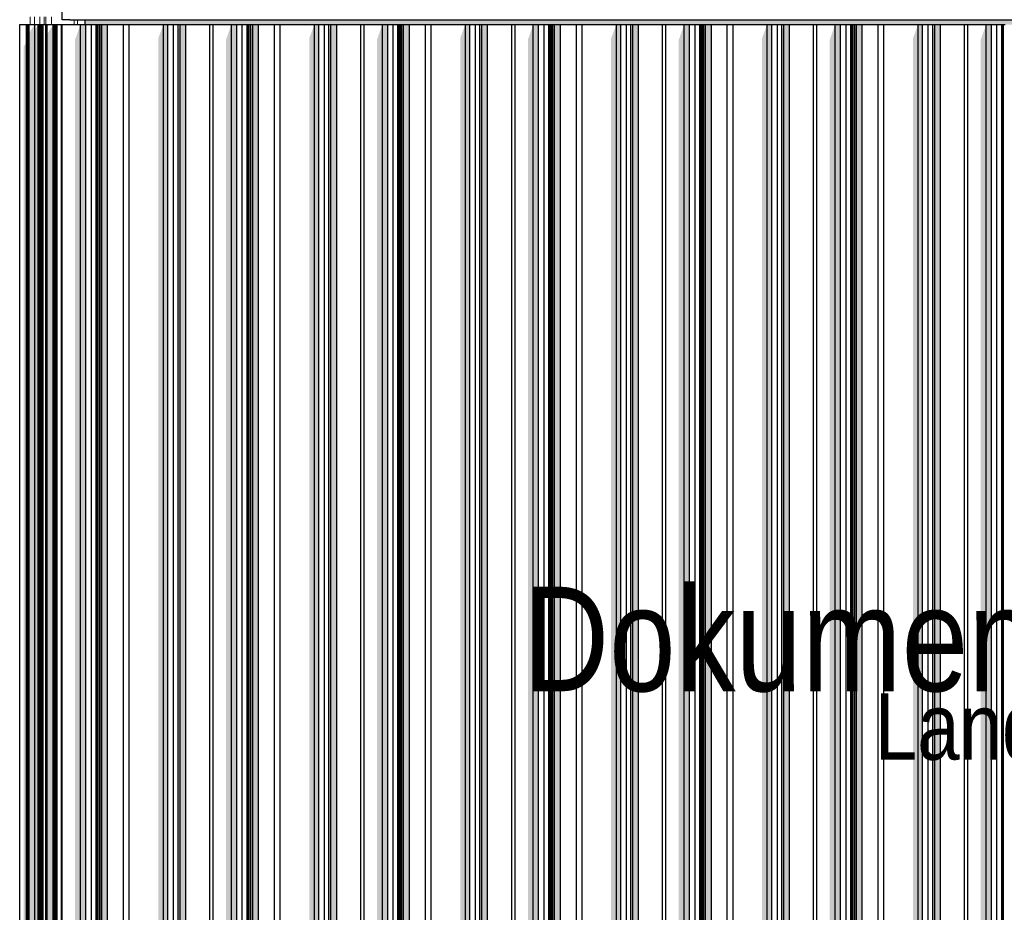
# Model space of a CAD drawing. Header units: metres. Extents: x -58265 to 590738, y -55036 to 35250.
# Tile 65 of 160: x 542524 to 545116, y -49406 to -47056. Entities that reach past the tile are written whole.
import ezdxf

# ---------------------------------------------------------------- set-up
doc = ezdxf.new("R2010")
doc.units = ezdxf.units.M
doc.header["$LTSCALE"] = 0.05
for name, color, linetype in [('Ansicht Süd_3_A_1_Fassaden', 7, 'Continuous'), ('Ansicht Süd_3_A_1_Schraffuren', 7, 'Continuous'), ('Ansicht Süd_3_A_1_Wände_Außen', 7, 'Continuous'), ('Ansicht Süd_3_A_4_Text', 7, 'Continuous')]:
    doc.layers.add(name, color=color, linetype=linetype)
doc.styles.add('ERSTELLTER_STIL_2', font='txt')

msp = doc.modelspace()

# ---------------------------------------------------------------- hatches: boundary and pattern name
at = {"layer": 'Ansicht Süd_3_A_1_Schraffuren', "linetype": 'Continuous', "lineweight": 15}
for points in [[(542563.9, -47082.4), (542563.9, -48648.9), (542572.6, -48648.9), (542572.6, -47068.9)], [(542572.6, -48648.9), (542575.1, -48648.9), (542575.1, -47068.9), (542572.6, -47068.9)], [(542579.8, -47074.2), (542578.4, -47078.9), (542578.4, -48648.9), (542580, -48648.9), (542580, -47069.7), (542579.8, -47070.5)], [(542580, -47069.7), (542580, -48648.9), (542580.6, -48648.9), (542580.6, -47068.9)], [(542580.6, -48648.9), (542580.9, -47068.9)], [(542580.9, -48648.9), (542581.6, -48648.9), (542581.6, -47071.4), (542580.9, -47072.5)], [(542581.6, -48648.9), (542581.9, -47070.2), (542581.6, -47071.4)], [(542581.9, -47070.2), (542581.9, -48648.9), (542582.8, -48648.9), (542582.8, -47068.9)], [(542582.8, -48648.9), (542585.5, -48648.9), (542585.5, -47068.9), (542582.8, -47068.9)], [(542595.9, -47094.1), (542595.9, -48648.9), (542612.2, -48648.9), (542612.2, -47068.9)], [(542612.2, -48648.9), (542614.3, -48648.9), (542614.3, -47068.9), (542612.2, -47068.9)], [(542617.5, -47076.4), (542617.5, -48648.9), (542619.1, -48648.9), (542619.1, -47070.4)], [(542619.1, -47070.4), (542619.1, -48648.9), (542620.1, -48648.9), (542620.1, -47068.9)], [(542620.1, -48648.9), (542622.8, -48648.9), (542622.8, -47068.9), (542620.1, -47068.9)], [(542683.9, -47068.9), (542669.6, -47109), (542669.6, -48648.9), (542683.9, -48648.9)], [(542683.9, -48648.9), (542697.9, -48648.9), (542697.9, -47068.9), (542683.9, -47068.9)], [(542695.9, -47056.1), (542695.9, -47068.9), (542812.4, -47068.9), (542835.9, -47068.9), (542835.9, -47056.1)], [(542728.1, -47068.9), (542725.7, -47074.8), (542725.7, -48648.9), (542728.1, -48648.9)], [(542728.1, -48648.9), (542729.8, -48648.9), (542729.8, -47068.9), (542728.1, -47068.9)], [(542735.5, -47084.9), (542735.5, -48648.9), (542740, -48648.9), (542740, -47068.9)], [(542740, -48648.9), (542755.2, -48648.9), (542755.2, -47068.9), (542740, -47068.9)], [(548085.9, -47056.1), (542835.9, -47056.1), (542835.9, -47068.9), (548085.9, -47068.9)], [(542902.5, -47068.9), (542888.8, -47104.7), (542888.8, -48648.9), (542902.5, -48648.9)], [(542902.5, -48648.9), (542914.1, -48648.9), (542914.1, -47068.9), (542902.5, -47068.9)], [(542940.7, -47087.3), (542940.7, -48648.9), (542946, -48648.9), (542946, -47068.9)], [(542946, -48648.9), (542961, -48648.9), (542961, -47068.9), (542946, -47068.9)], [(543081.3, -47068.9), (543067, -47109), (543067, -48648.9), (543081.3, -48648.9)], [(543081.3, -48648.9), (543095.3, -48648.9), (543095.3, -47068.9), (543081.3, -47068.9)], [(543125.4, -47068.9), (543123, -47074.8), (543123, -48648.9), (543125.4, -48648.9)], [(543125.4, -48648.9), (543127.2, -48648.9), (543127.2, -47068.9), (543125.4, -47068.9)], [(543132.8, -47084.9), (543132.8, -48648.9), (543137.4, -48648.9), (543137.4, -47068.9)], [(543137.4, -48648.9), (543152.6, -48648.9), (543152.6, -47068.9), (543137.4, -47068.9)], [(543299.9, -47068.9), (543286.1, -47104.7), (543286.1, -48648.9), (543299.9, -48648.9)], [(543299.9, -48648.9), (543311.5, -48648.9), (543311.5, -47068.9), (543299.9, -47068.9)], [(543338.1, -47087.3), (543338.1, -48648.9), (543343.3, -48648.9), (543343.3, -47068.9)], [(543343.3, -48648.9), (543358.4, -48648.9), (543358.4, -47068.9), (543343.3, -47068.9)], [(543478.6, -47068.9), (543464.3, -47109), (543464.3, -48648.9), (543478.6, -48648.9)], [(543478.6, -48648.9), (543492.7, -48648.9), (543492.7, -47068.9), (543478.6, -47068.9)], [(543522.8, -47068.9), (543520.4, -47074.8), (543520.4, -48648.9), (543522.8, -48648.9)], [(543522.8, -48648.9), (543524.5, -48648.9), (543524.5, -47068.9), (543522.8, -47068.9)], [(543530.2, -47084.9), (543530.2, -48648.9), (543534.7, -48648.9), (543534.7, -47068.9)], [(543534.7, -48648.9), (543549.9, -48648.9), (543549.9, -47068.9), (543534.7, -47068.9)], [(543683.5, -47104.7), (543683.5, -48648.9), (543697.2, -48648.9), (543697.2, -47068.9)], [(543697.2, -48648.9), (543708.8, -48648.9), (543708.8, -47068.9), (543697.2, -47068.9)], [(543735.4, -47087.3), (543735.4, -48648.9), (543740.7, -48648.9), (543740.7, -47068.9)], [(543740.7, -48648.9), (543755.7, -48648.9), (543755.7, -47068.9), (543740.7, -47068.9)], [(543876, -47068.9), (543861.7, -47109), (543861.7, -48648.9), (543876, -48648.9)], [(543876, -48648.9), (543890, -48648.9), (543890, -47068.9), (543876, -47068.9)], [(543920.1, -47068.9), (543917.8, -47074.8), (543917.8, -48648.9), (543920.1, -48648.9)], [(543920.1, -48648.9), (543921.9, -48648.9), (543921.9, -47068.9), (543920.1, -47068.9)], [(543927.6, -47084.9), (543927.6, -48648.9), (543932.1, -48648.9), (543932.1, -47068.9)], [(543932.1, -48648.9), (543947.3, -48648.9), (543947.3, -47068.9), (543932.1, -47068.9)], [(544094.6, -47068.9), (544080.9, -47104.7), (544080.9, -48648.9), (544094.6, -48648.9)], [(544094.6, -48648.9), (544106.2, -48648.9), (544106.2, -47068.9), (544094.6, -47068.9)], [(544132.8, -47087.3), (544132.8, -48648.9), (544138.1, -48648.9), (544138.1, -47068.9)], [(544138.1, -48648.9), (544153.1, -48648.9), (544153.1, -47068.9), (544138.1, -47068.9)], [(544273.4, -47068.9), (544259.1, -47109), (544259.1, -48648.9), (544273.4, -48648.9)], [(544273.4, -48648.9), (544287.4, -48648.9), (544287.4, -47068.9), (544273.4, -47068.9)], [(544317.5, -47068.9), (544315.1, -47074.8), (544315.1, -48648.9), (544317.5, -48648.9)], [(544317.5, -48648.9), (544319.3, -48648.9), (544319.3, -47068.9), (544317.5, -47068.9)], [(544324.9, -47084.9), (544324.9, -48648.9), (544329.4, -48648.9), (544329.4, -47068.9)], [(544329.4, -48648.9), (544344.7, -48648.9), (544344.7, -47068.9), (544329.4, -47068.9)], [(544491.9, -47068.9), (544478.2, -47104.7), (544478.2, -48648.9), (544491.9, -48648.9)], [(544491.9, -48648.9), (544503.6, -48648.9), (544503.6, -47068.9), (544491.9, -47068.9)], [(544530.2, -47087.3), (544530.2, -48648.9), (544535.4, -48648.9), (544535.4, -47068.9)], [(544535.4, -48648.9), (544550.5, -48648.9), (544550.5, -47068.9), (544535.4, -47068.9)], [(544670.7, -47068.9), (544656.4, -47109), (544656.4, -48648.9), (544670.7, -48648.9)], [(544670.7, -48648.9), (544684.8, -48648.9), (544684.8, -47068.9), (544670.7, -47068.9)], [(544714.9, -47068.9), (544712.5, -47074.8), (544712.5, -48648.9), (544714.9, -48648.9)], [(544714.9, -48648.9), (544716.6, -48648.9), (544716.6, -47068.9), (544714.9, -47068.9)], [(544722.3, -47084.9), (544722.3, -48648.9), (544726.8, -48648.9), (544726.8, -47068.9)], [(544726.8, -48648.9), (544742, -48648.9), (544742, -47068.9), (544726.8, -47068.9)], [(544889.3, -47068.9), (544875.6, -47104.7), (544875.6, -48648.9), (544889.3, -48648.9)], [(544889.3, -48648.9), (544900.9, -48648.9), (544900.9, -47068.9), (544889.3, -47068.9)], [(544927.5, -47087.3), (544927.5, -48648.9), (544932.8, -48648.9), (544932.8, -47068.9)], [(544932.8, -48648.9), (544947.8, -48648.9), (544947.8, -47068.9), (544932.8, -47068.9)], [(545068.1, -47068.9), (545053.8, -47109), (545053.8, -48648.9), (545068.1, -48648.9)], [(545068.1, -48648.9), (545082.1, -48648.9), (545082.1, -47068.9), (545068.1, -47068.9)], [(545112.2, -47068.9), (545109.9, -47074.8), (545109.9, -48648.9), (545112.2, -48648.9)], [(545112.2, -48648.9), (545114, -48648.9), (545114, -47068.9), (545112.2, -47068.9)], [(542548.9, -48648.9), (542563.9, -48648.9), (542563.9, -47073), (542561, -47073), (542549.3, -47089.5), (542549.3, -47103), (542548.9, -47103.7)], [(542595.2, -47095.9), (542595.2, -48648.9), (542595.9, -48648.9), (542595.9, -47094.1)], [(542735.5, -47084.9), (542733.8, -47099.2), (542733.8, -48648.9), (542735.5, -48648.9)], [(542940.7, -47087.3), (542939.1, -47099.8), (542939.1, -48648.9), (542940.7, -48648.9)], [(543132.8, -47084.9), (543131.2, -47099.2), (543131.2, -48648.9), (543132.8, -48648.9)], [(543338.1, -47087.3), (543336.5, -47099.8), (543336.5, -48648.9), (543338.1, -48648.9)], [(543530.2, -47084.9), (543528.5, -47099.2), (543528.5, -48648.9), (543530.2, -48648.9)], [(543735.4, -47087.3), (543733.9, -47099.8), (543733.9, -48648.9), (543735.4, -48648.9)], [(543927.6, -47084.9), (543925.9, -47099.2), (543925.9, -48648.9), (543927.6, -48648.9)], [(544132.8, -47087.3), (544131.2, -47099.8), (544131.2, -48648.9), (544132.8, -48648.9)], [(544323.3, -47099.2), (544323.3, -48648.9), (544324.9, -48648.9), (544324.9, -47084.9)], [(544528.6, -47099.8), (544528.6, -48648.9), (544530.2, -48648.9), (544530.2, -47087.3)], [(544722.3, -47084.9), (544720.6, -47099.2), (544720.6, -48648.9), (544722.3, -48648.9)], [(544926, -47099.8), (544926, -48648.9), (544927.5, -48648.9), (544927.5, -47087.3)], [(542534.5, -47126.4), (542534.5, -48648.9), (542541.9, -48648.9), (542541.9, -47115)], [(542541.9, -48648.9), (542544.9, -48648.9), (542544.9, -47110.2), (542541.9, -47115)], [(542544.9, -48648.9), (542548.9, -48648.9), (542548.9, -47103.9), (542544.9, -47110.2)], [(542534.5, -48648.9), (542534.5, -50248.9), (542541.9, -50248.9), (542541.9, -48648.9)], [(542541.9, -50248.9), (542544.9, -50248.9), (542544.9, -48648.9), (542541.9, -48648.9)], [(542544.9, -48648.9), (542544.9, -50248.9), (542548.9, -50248.9), (542548.9, -48648.9)], [(542563.9, -48648.9), (542548.9, -48648.9), (542548.9, -50248.9), (542563.9, -50248.9)], [(542563.9, -50248.9), (542572.6, -50248.9), (542572.6, -48648.9), (542563.9, -48648.9)], [(542572.6, -50248.9), (542575.1, -50248.9), (542575.1, -48648.9), (542572.6, -48648.9)], [(542578.4, -48648.9), (542578.4, -50248.9), (542580, -50248.9), (542580, -48648.9)], [(542580, -50248.9), (542580.6, -50248.9), (542580.6, -48648.9), (542580, -48648.9)], [(542580.6, -50248.9), (542580.9, -48648.9)], [(542580.9, -50248.9), (542581.6, -50248.9), (542581.6, -48648.9), (542580.9, -48648.9)], [(542581.6, -50248.9), (542581.9, -48648.9)], [(542581.9, -50248.9), (542582.8, -50248.9), (542582.8, -48648.9), (542581.9, -48648.9)], [(542582.8, -50248.9), (542585.5, -50248.9), (542585.5, -48648.9), (542582.8, -48648.9)], [(542595.2, -48648.9), (542595.2, -50248.9), (542595.9, -50248.9), (542595.9, -48648.9)], [(542595.9, -50248.9), (542612.2, -50248.9), (542612.2, -48648.9), (542595.9, -48648.9)], [(542612.2, -50248.9), (542614.3, -50248.9), (542614.3, -48648.9), (542612.2, -48648.9)], [(542617.5, -48648.9), (542617.5, -50248.9), (542619.1, -50248.9), (542619.1, -48648.9)], [(542619.1, -50248.9), (542620.1, -50248.9), (542620.1, -48648.9), (542619.1, -48648.9)], [(542620.1, -50248.9), (542622.8, -50248.9), (542622.8, -48648.9), (542620.1, -48648.9)], [(542669.6, -48648.9), (542669.6, -50248.9), (542683.9, -50248.9), (542683.9, -48648.9)], [(542683.9, -50248.9), (542697.9, -50248.9), (542697.9, -48648.9), (542683.9, -48648.9)], [(542725.7, -48648.9), (542725.7, -50248.9), (542728.1, -50248.9), (542728.1, -48648.9)], [(542728.1, -50248.9), (542729.8, -50248.9), (542729.8, -48648.9), (542728.1, -48648.9)], [(542733.8, -48648.9), (542733.8, -50248.9), (542735.5, -50248.9), (542735.5, -48648.9)], [(542735.5, -50248.9), (542740, -50248.9), (542740, -48648.9), (542735.5, -48648.9)], [(542740, -50248.9), (542755.2, -50248.9), (542755.2, -48648.9), (542740, -48648.9)], [(542888.8, -48648.9), (542888.8, -50248.9), (542902.5, -50248.9), (542902.5, -48648.9)], [(542902.5, -50248.9), (542914.1, -50248.9), (542914.1, -48648.9), (542902.5, -48648.9)], [(542939.1, -48648.9), (542939.1, -50248.9), (542940.7, -50248.9), (542940.7, -48648.9)], [(542940.7, -50248.9), (542946, -50248.9), (542946, -48648.9), (542940.7, -48648.9)], [(542946, -50248.9), (542961, -50248.9), (542961, -48648.9), (542946, -48648.9)], [(543067, -48648.9), (543067, -50248.9), (543081.3, -50248.9), (543081.3, -48648.9)], [(543081.3, -50248.9), (543095.3, -50248.9), (543095.3, -48648.9), (543081.3, -48648.9)], [(543123, -48648.9), (543123, -50248.9), (543125.4, -50248.9), (543125.4, -48648.9)], [(543125.4, -50248.9), (543127.2, -50248.9), (543127.2, -48648.9), (543125.4, -48648.9)], [(543131.2, -48648.9), (543131.2, -50248.9), (543132.8, -50248.9), (543132.8, -48648.9)], [(543132.8, -50248.9), (543137.4, -50248.9), (543137.4, -48648.9), (543132.8, -48648.9)], [(543137.4, -50248.9), (543152.6, -50248.9), (543152.6, -48648.9), (543137.4, -48648.9)], [(543286.1, -48648.9), (543286.1, -50248.9), (543299.9, -50248.9), (543299.9, -48648.9)], [(543299.9, -50248.9), (543311.5, -50248.9), (543311.5, -48648.9), (543299.9, -48648.9)], [(543336.5, -48648.9), (543336.5, -50248.9), (543338.1, -50248.9), (543338.1, -48648.9)], [(543338.1, -50248.9), (543343.3, -50248.9), (543343.3, -48648.9), (543338.1, -48648.9)], [(543343.3, -50248.9), (543358.4, -50248.9), (543358.4, -48648.9), (543343.3, -48648.9)], [(543464.3, -48648.9), (543464.3, -50248.9), (543478.6, -50248.9), (543478.6, -48648.9)], [(543478.6, -50248.9), (543492.7, -50248.9), (543492.7, -48648.9), (543478.6, -48648.9)], [(543520.4, -48648.9), (543520.4, -50248.9), (543522.8, -50248.9), (543522.8, -48648.9)], [(543522.8, -50248.9), (543524.5, -50248.9), (543524.5, -48648.9), (543522.8, -48648.9)], [(543528.5, -48648.9), (543528.5, -50248.9), (543530.2, -50248.9), (543530.2, -48648.9)], [(543530.2, -50248.9), (543534.7, -50248.9), (543534.7, -48648.9), (543530.2, -48648.9)], [(543534.7, -50248.9), (543549.9, -50248.9), (543549.9, -48648.9), (543534.7, -48648.9)], [(543683.5, -48648.9), (543683.5, -50248.9), (543697.2, -50248.9), (543697.2, -48648.9)], [(543697.2, -50248.9), (543708.8, -50248.9), (543708.8, -48648.9), (543697.2, -48648.9)], [(543733.9, -48648.9), (543733.9, -50248.9), (543735.4, -50248.9), (543735.4, -48648.9)], [(543735.4, -50248.9), (543740.7, -50248.9), (543740.7, -48648.9), (543735.4, -48648.9)], [(543740.7, -50248.9), (543755.7, -50248.9), (543755.7, -48648.9), (543740.7, -48648.9)], [(543861.7, -48648.9), (543861.7, -50248.9), (543876, -50248.9), (543876, -48648.9)], [(543876, -50248.9), (543890, -50248.9), (543890, -48648.9), (543876, -48648.9)], [(543917.8, -48648.9), (543917.8, -50248.9), (543920.1, -50248.9), (543920.1, -48648.9)], [(543920.1, -50248.9), (543921.9, -50248.9), (543921.9, -48648.9), (543920.1, -48648.9)], [(543925.9, -48648.9), (543925.9, -50248.9), (543927.6, -50248.9), (543927.6, -48648.9)], [(543927.6, -50248.9), (543932.1, -50248.9), (543932.1, -48648.9), (543927.6, -48648.9)], [(543932.1, -50248.9), (543947.3, -50248.9), (543947.3, -48648.9), (543932.1, -48648.9)], [(544080.9, -48648.9), (544080.9, -50248.9), (544094.6, -50248.9), (544094.6, -48648.9)], [(544094.6, -50248.9), (544106.2, -50248.9), (544106.2, -48648.9), (544094.6, -48648.9)], [(544131.2, -48648.9), (544131.2, -50248.9), (544132.8, -50248.9), (544132.8, -48648.9)], [(544132.8, -50248.9), (544138.1, -50248.9), (544138.1, -48648.9), (544132.8, -48648.9)], [(544138.1, -50248.9), (544153.1, -50248.9), (544153.1, -48648.9), (544138.1, -48648.9)], [(544259.1, -48648.9), (544259.1, -50248.9), (544273.4, -50248.9), (544273.4, -48648.9)], [(544273.4, -50248.9), (544287.4, -50248.9), (544287.4, -48648.9), (544273.4, -48648.9)], [(544315.1, -48648.9), (544315.1, -50248.9), (544317.5, -50248.9), (544317.5, -48648.9)], [(544317.5, -50248.9), (544319.3, -50248.9), (544319.3, -48648.9), (544317.5, -48648.9)], [(544323.3, -48648.9), (544323.3, -50248.9), (544324.9, -50248.9), (544324.9, -48648.9)], [(544324.9, -50248.9), (544329.4, -50248.9), (544329.4, -48648.9), (544324.9, -48648.9)], [(544329.4, -50248.9), (544344.7, -50248.9), (544344.7, -48648.9), (544329.4, -48648.9)], [(544478.2, -48648.9), (544478.2, -50248.9), (544491.9, -50248.9), (544491.9, -48648.9)], [(544491.9, -50248.9), (544503.6, -50248.9), (544503.6, -48648.9), (544491.9, -48648.9)], [(544528.6, -48648.9), (544528.6, -50248.9), (544530.2, -50248.9), (544530.2, -48648.9)], [(544530.2, -50248.9), (544535.4, -50248.9), (544535.4, -48648.9), (544530.2, -48648.9)], [(544535.4, -50248.9), (544550.5, -50248.9), (544550.5, -48648.9), (544535.4, -48648.9)], [(544656.4, -48648.9), (544656.4, -50248.9), (544670.7, -50248.9), (544670.7, -48648.9)], [(544670.7, -50248.9), (544684.8, -50248.9), (544684.8, -48648.9), (544670.7, -48648.9)], [(544712.5, -48648.9), (544712.5, -50248.9), (544714.9, -50248.9), (544714.9, -48648.9)], [(544714.9, -50248.9), (544716.6, -50248.9), (544716.6, -48648.9), (544714.9, -48648.9)], [(544720.6, -48648.9), (544720.6, -50248.9), (544722.3, -50248.9), (544722.3, -48648.9)], [(544722.3, -50248.9), (544726.8, -50248.9), (544726.8, -48648.9), (544722.3, -48648.9)], [(544726.8, -50248.9), (544742, -50248.9), (544742, -48648.9), (544726.8, -48648.9)], [(544875.6, -48648.9), (544875.6, -50248.9), (544889.3, -50248.9), (544889.3, -48648.9)], [(544889.3, -50248.9), (544900.9, -50248.9), (544900.9, -48648.9), (544889.3, -48648.9)], [(544926, -48648.9), (544926, -50248.9), (544927.5, -50248.9), (544927.5, -48648.9)], [(544927.5, -50248.9), (544932.8, -50248.9), (544932.8, -48648.9), (544927.5, -48648.9)], [(544932.8, -50248.9), (544947.8, -50248.9), (544947.8, -48648.9), (544932.8, -48648.9)], [(545053.8, -48648.9), (545053.8, -50248.9), (545068.1, -50248.9), (545068.1, -48648.9)], [(545068.1, -50248.9), (545082.1, -50248.9), (545082.1, -48648.9), (545068.1, -48648.9)], [(545109.9, -48648.9), (545109.9, -50248.9), (545112.2, -50248.9), (545112.2, -48648.9)], [(545112.2, -50248.9), (545114, -50248.9), (545114, -48648.9), (545112.2, -48648.9)]]:
    msp.add_hatch(color=7, dxfattribs=at).paths.add_polyline_path(points)

# ---------------------------------------------------------------- linework, layer by layer
at = {"layer": 'Ansicht Süd_3_A_1_Fassaden', "color": 7, "linetype": 'Continuous', "lineweight": 25}
for p, q in [((542523.9, -47068.9), (542541.9, -47068.9)), ((542523.9, -48648.9), (542523.9, -47068.9)), ((542541.9, -47068.9), (542544.9, -47068.9)), ((542541.9, -48648.9), (542541.9, -47068.9)), ((542544.9, -47068.9), (542548.9, -47068.9)), ((542544.9, -48648.9), (542544.9, -47068.9)), ((542548.9, -47068.9), (542563.9, -47068.9)), ((542548.9, -48648.9), (542548.9, -47068.9)), ((542563.9, -47068.9), (542572.6, -47068.9)), ((542563.9, -48648.9), (542563.9, -47068.9)), ((542572.6, -47068.9), (542575.1, -47068.9)), ((542572.6, -48648.9), (542572.6, -47068.9)), ((542575.1, -47068.9), (542577.8, -47068.9)), ((542575.1, -48648.9), (542575.1, -47068.9)), ((542577.8, -47068.9), (542580, -47068.9)), ((542577.8, -48648.9), (542577.8, -47068.9)), ((542580, -47068.9), (542580.6, -47068.9)), ((542580, -48648.9), (542580, -47068.9)), ((542580.6, -47068.9), (542580.9, -47068.9)), ((542580.6, -48648.9), (542580.6, -47068.9)), ((542580.9, -47068.9), (542581.6, -47068.9)), ((542580.9, -48648.9), (542580.9, -47068.9)), ((542581.6, -47068.9), (542581.9, -47068.9)), ((542581.6, -48648.9), (542581.6, -47068.9)), ((542581.9, -47068.9), (542582.8, -47068.9)), ((542581.9, -48648.9), (542581.9, -47068.9)), ((542582.8, -47068.9), (542585.5, -47068.9)), ((542582.8, -48648.9), (542582.8, -47068.9)), ((542585.5, -47068.9), (542593.1, -47068.9)), ((542585.5, -48648.9), (542585.5, -47068.9)), ((542593.1, -47068.9), (542595.9, -47068.9)), ((542593.1, -48648.9), (542593.1, -47068.9)), ((542595.9, -47068.9), (542612.2, -47068.9)), ((542595.9, -48648.9), (542595.9, -47068.9)), ((542612.2, -47068.9), (542614.3, -47068.9)), ((542612.2, -48648.9), (542612.2, -47068.9)), ((542614.3, -47068.9), (542617, -47068.9)), ((542614.3, -48648.9), (542614.3, -47068.9)), ((542617, -47068.9), (542619.1, -47068.9)), ((542617, -48648.9), (542617, -47068.9)), ((542619.1, -47068.9), (542620.1, -47068.9)), ((542619.1, -48648.9), (542619.1, -47068.9)), ((542620.1, -47068.9), (542622.8, -47068.9)), ((542620.1, -48648.9), (542620.1, -47068.9)), ((542622.8, -47068.9), (542634.3, -47068.9)), ((542622.8, -48648.9), (542622.8, -47068.9)), ((542634.3, -47068.9), (542635.9, -47068.9)), ((542634.3, -48648.9), (542634.3, -47068.9)), ((542635.9, -47068.9), (542683.9, -47068.9)), ((542635.9, -48648.9), (542635.9, -47068.9)), ((542683.9, -47068.9), (542697.9, -47068.9)), ((542683.9, -48648.9), (542683.9, -47068.9)), ((542697.9, -47068.9), (542712.5, -47068.9)), ((542697.9, -48648.9), (542697.9, -47068.9)), ((542712.5, -47068.9), (542725, -47068.9)), ((542712.5, -48648.9), (542712.5, -47068.9)), ((542725, -47068.9), (542728.1, -47068.9)), ((542725, -48648.9), (542725, -47068.9)), ((542728.1, -47068.9), (542729.8, -47068.9)), ((542728.1, -48648.9), (542728.1, -47068.9)), ((542729.8, -47068.9), (542733.7, -47068.9)), ((542729.8, -48648.9), (542729.8, -47068.9)), ((542733.7, -47068.9), (542735.5, -47068.9)), ((542733.7, -48648.9), (542733.7, -47068.9)), ((542735.5, -47068.9), (542740, -47068.9)), ((542735.5, -48648.9), (542735.5, -47068.9)), ((542740, -47068.9), (542755.2, -47068.9)), ((542740, -48648.9), (542740, -47068.9)), ((542755.2, -47068.9), (542797.2, -47068.9)), ((542755.2, -48648.9), (542755.2, -47068.9)), ((542797.2, -47068.9), (542812.4, -47068.9)), ((542797.2, -48648.9), (542797.2, -47068.9)), ((542812.4, -47068.9), (542902.5, -47068.9)), ((542812.4, -48648.9), (542812.4, -47068.9)), ((542902.5, -47068.9), (542914.1, -47068.9)), ((542902.5, -48648.9), (542902.5, -47068.9)), ((542914.1, -47068.9), (542929.1, -47068.9)), ((542914.1, -48648.9), (542914.1, -47068.9)), ((542929.1, -47068.9), (542940.7, -47068.9)), ((542929.1, -48648.9), (542929.1, -47068.9)), ((542940.7, -47068.9), (542946, -47068.9)), ((542940.7, -48648.9), (542940.7, -47068.9)), ((542946, -47068.9), (542961, -47068.9)), ((542946, -48648.9), (542946, -47068.9)), ((542961, -47068.9), (543024.4, -47068.9)), ((542961, -48648.9), (542961, -47068.9)), ((543024.4, -47068.9), (543033.2, -47068.9)), ((543024.4, -48648.9), (543024.4, -47068.9)), ((543033.2, -47068.9), (543081.3, -47068.9)), ((543033.2, -48648.9), (543033.2, -47068.9)), ((543081.3, -47068.9), (543095.3, -47068.9)), ((543081.3, -48648.9), (543081.3, -47068.9)), ((543095.3, -47068.9), (543109.8, -47068.9)), ((543095.3, -48648.9), (543095.3, -47068.9)), ((543109.8, -47068.9), (543122.4, -47068.9)), ((543109.8, -48648.9), (543109.8, -47068.9)), ((543122.4, -47068.9), (543125.4, -47068.9)), ((543122.4, -48648.9), (543122.4, -47068.9)), ((543125.4, -47068.9), (543127.2, -47068.9)), ((543125.4, -48648.9), (543125.4, -47068.9)), ((543127.2, -47068.9), (543131.1, -47068.9)), ((543127.2, -48648.9), (543127.2, -47068.9)), ((543131.1, -47068.9), (543132.8, -47068.9)), ((543131.1, -48648.9), (543131.1, -47068.9)), ((543132.8, -47068.9), (543137.4, -47068.9)), ((543132.8, -48648.9), (543132.8, -47068.9)), ((543137.4, -47068.9), (543152.6, -47068.9)), ((543137.4, -48648.9), (543137.4, -47068.9)), ((543152.6, -47068.9), (543194.5, -47068.9)), ((543152.6, -48648.9), (543152.6, -47068.9)), ((543194.5, -47068.9), (543209.8, -47068.9)), ((543194.5, -48648.9), (543194.5, -47068.9)), ((543209.8, -47068.9), (543299.9, -47068.9)), ((543209.8, -48648.9), (543209.8, -47068.9)), ((543299.9, -47068.9), (543311.5, -47068.9)), ((543299.9, -48648.9), (543299.9, -47068.9)), ((543311.5, -47068.9), (543326.5, -47068.9)), ((543311.5, -48648.9), (543311.5, -47068.9)), ((543326.5, -47068.9), (543338.1, -47068.9)), ((543326.5, -48648.9), (543326.5, -47068.9)), ((543338.1, -47068.9), (543343.3, -47068.9)), ((543338.1, -48648.9), (543338.1, -47068.9)), ((543343.3, -47068.9), (543358.4, -47068.9)), ((543343.3, -48648.9), (543343.3, -47068.9)), ((543358.4, -47068.9), (543421.8, -47068.9)), ((543358.4, -48648.9), (543358.4, -47068.9)), ((543421.8, -47068.9), (543430.6, -47068.9)), ((543421.8, -48648.9), (543421.8, -47068.9)), ((543430.6, -47068.9), (543478.6, -47068.9)), ((543430.6, -48648.9), (543430.6, -47068.9)), ((543478.6, -47068.9), (543492.7, -47068.9)), ((543478.6, -48648.9), (543478.6, -47068.9)), ((543492.7, -47068.9), (543507.2, -47068.9)), ((543492.7, -48648.9), (543492.7, -47068.9)), ((543507.2, -47068.9), (543519.7, -47068.9)), ((543507.2, -48648.9), (543507.2, -47068.9)), ((543519.7, -47068.9), (543522.8, -47068.9)), ((543519.7, -48648.9), (543519.7, -47068.9)), ((543522.8, -47068.9), (543524.5, -47068.9)), ((543522.8, -48648.9), (543522.8, -47068.9)), ((543524.5, -47068.9), (543528.5, -47068.9)), ((543524.5, -48648.9), (543524.5, -47068.9)), ((543528.5, -47068.9), (543530.2, -47068.9)), ((543528.5, -48648.9), (543528.5, -47068.9)), ((543530.2, -47068.9), (543534.7, -47068.9)), ((543530.2, -48648.9), (543530.2, -47068.9)), ((543534.7, -47068.9), (543549.9, -47068.9)), ((543534.7, -48648.9), (543534.7, -47068.9)), ((543549.9, -47068.9), (543591.9, -47068.9)), ((543549.9, -48648.9), (543549.9, -47068.9)), ((543591.9, -47068.9), (543607.1, -47068.9)), ((543591.9, -48648.9), (543591.9, -47068.9)), ((543607.1, -47068.9), (543697.2, -47068.9)), ((543607.1, -48648.9), (543607.1, -47068.9)), ((543697.2, -47068.9), (543708.8, -47068.9)), ((543697.2, -48648.9), (543697.2, -47068.9)), ((543708.8, -47068.9), (543723.8, -47068.9)), ((543708.8, -48648.9), (543708.8, -47068.9)), ((543723.8, -47068.9), (543735.4, -47068.9)), ((543723.8, -48648.9), (543723.8, -47068.9)), ((543735.4, -47068.9), (543740.7, -47068.9)), ((543735.4, -48648.9), (543735.4, -47068.9)), ((543740.7, -47068.9), (543755.7, -47068.9)), ((543740.7, -48648.9), (543740.7, -47068.9)), ((543755.7, -47068.9), (543819.1, -47068.9)), ((543755.7, -48648.9), (543755.7, -47068.9)), ((543819.1, -47068.9), (543828, -47068.9)), ((543819.1, -48648.9), (543819.1, -47068.9)), ((543828, -47068.9), (543876, -47068.9)), ((543828, -48648.9), (543828, -47068.9)), ((543876, -47068.9), (543890, -47068.9)), ((543876, -48648.9), (543876, -47068.9)), ((543890, -47068.9), (543904.6, -47068.9)), ((543890, -48648.9), (543890, -47068.9)), ((543904.6, -47068.9), (543917.1, -47068.9)), ((543904.6, -48648.9), (543904.6, -47068.9)), ((543917.1, -47068.9), (543920.1, -47068.9)), ((543917.1, -48648.9), (543917.1, -47068.9)), ((543920.1, -47068.9), (543921.9, -47068.9)), ((543920.1, -48648.9), (543920.1, -47068.9)), ((543921.9, -47068.9), (543925.8, -47068.9)), ((543921.9, -48648.9), (543921.9, -47068.9)), ((543925.8, -47068.9), (543927.6, -47068.9)), ((543925.8, -48648.9), (543925.8, -47068.9)), ((543927.6, -47068.9), (543932.1, -47068.9)), ((543927.6, -48648.9), (543927.6, -47068.9)), ((543932.1, -47068.9), (543947.3, -47068.9)), ((543932.1, -48648.9), (543932.1, -47068.9)), ((543947.3, -47068.9), (543989.3, -47068.9)), ((543947.3, -48648.9), (543947.3, -47068.9)), ((543989.3, -47068.9), (544004.5, -47068.9)), ((543989.3, -48648.9), (543989.3, -47068.9)), ((544004.5, -47068.9), (544094.6, -47068.9)), ((544004.5, -48648.9), (544004.5, -47068.9)), ((544094.6, -47068.9), (544106.2, -47068.9)), ((544094.6, -48648.9), (544094.6, -47068.9)), ((544106.2, -47068.9), (544121.2, -47068.9)), ((544106.2, -48648.9), (544106.2, -47068.9)), ((544121.2, -47068.9), (544132.8, -47068.9)), ((544121.2, -48648.9), (544121.2, -47068.9)), ((544132.8, -47068.9), (544138.1, -47068.9)), ((544132.8, -48648.9), (544132.8, -47068.9)), ((544138.1, -47068.9), (544153.1, -47068.9)), ((544138.1, -48648.9), (544138.1, -47068.9)), ((544153.1, -47068.9), (544216.5, -47068.9)), ((544153.1, -48648.9), (544153.1, -47068.9)), ((544216.5, -47068.9), (544225.3, -47068.9)), ((544216.5, -48648.9), (544216.5, -47068.9)), ((544225.3, -47068.9), (544273.4, -47068.9)), ((544225.3, -48648.9), (544225.3, -47068.9)), ((544273.4, -47068.9), (544287.4, -47068.9)), ((544273.4, -48648.9), (544273.4, -47068.9)), ((544287.4, -47068.9), (544301.9, -47068.9)), ((544287.4, -48648.9), (544287.4, -47068.9)), ((544301.9, -47068.9), (544314.5, -47068.9)), ((544301.9, -48648.9), (544301.9, -47068.9)), ((544314.5, -47068.9), (544317.5, -47068.9)), ((544314.5, -48648.9), (544314.5, -47068.9)), ((544317.5, -47068.9), (544319.3, -47068.9)), ((544317.5, -48648.9), (544317.5, -47068.9)), ((544319.3, -47068.9), (544323.2, -47068.9)), ((544319.3, -48648.9), (544319.3, -47068.9)), ((544323.2, -47068.9), (544324.9, -47068.9)), ((544323.2, -48648.9), (544323.2, -47068.9)), ((544324.9, -47068.9), (544329.4, -47068.9)), ((544324.9, -48648.9), (544324.9, -47068.9)), ((544329.4, -47068.9), (544344.7, -47068.9)), ((544329.4, -48648.9), (544329.4, -47068.9)), ((544344.7, -47068.9), (544386.6, -47068.9)), ((544344.7, -48648.9), (544344.7, -47068.9)), ((544386.6, -47068.9), (544401.8, -47068.9)), ((544386.6, -48648.9), (544386.6, -47068.9)), ((544401.8, -47068.9), (544491.9, -47068.9)), ((544401.8, -48648.9), (544401.8, -47068.9)), ((544491.9, -47068.9), (544503.6, -47068.9)), ((544491.9, -48648.9), (544491.9, -47068.9)), ((544503.6, -47068.9), (544518.6, -47068.9)), ((544503.6, -48648.9), (544503.6, -47068.9)), ((544518.6, -47068.9), (544530.2, -47068.9)), ((544518.6, -48648.9), (544518.6, -47068.9)), ((544530.2, -47068.9), (544535.4, -47068.9)), ((544530.2, -48648.9), (544530.2, -47068.9)), ((544535.4, -47068.9), (544550.5, -47068.9)), ((544535.4, -48648.9), (544535.4, -47068.9)), ((544550.5, -47068.9), (544613.9, -47068.9)), ((544550.5, -48648.9), (544550.5, -47068.9)), ((544613.9, -47068.9), (544622.7, -47068.9)), ((544613.9, -48648.9), (544613.9, -47068.9)), ((544622.7, -47068.9), (544670.7, -47068.9)), ((544622.7, -48648.9), (544622.7, -47068.9)), ((544670.7, -47068.9), (544684.8, -47068.9)), ((544670.7, -48648.9), (544670.7, -47068.9)), ((544684.8, -47068.9), (544699.3, -47068.9)), ((544684.8, -48648.9), (544684.8, -47068.9)), ((544699.3, -47068.9), (544711.8, -47068.9)), ((544699.3, -48648.9), (544699.3, -47068.9)), ((544711.8, -47068.9), (544714.9, -47068.9)), ((544711.8, -48648.9), (544711.8, -47068.9)), ((544714.9, -47068.9), (544716.6, -47068.9)), ((544714.9, -48648.9), (544714.9, -47068.9)), ((544716.6, -47068.9), (544720.5, -47068.9)), ((544716.6, -48648.9), (544716.6, -47068.9)), ((544720.5, -47068.9), (544722.3, -47068.9)), ((544720.5, -48648.9), (544720.5, -47068.9)), ((544722.3, -47068.9), (544726.8, -47068.9)), ((544722.3, -48648.9), (544722.3, -47068.9)), ((544726.8, -47068.9), (544742, -47068.9)), ((544726.8, -48648.9), (544726.8, -47068.9)), ((544742, -47068.9), (544784, -47068.9)), ((544742, -48648.9), (544742, -47068.9)), ((544784, -47068.9), (544799.2, -47068.9)), ((544784, -48648.9), (544784, -47068.9)), ((544799.2, -47068.9), (544889.3, -47068.9)), ((544799.2, -48648.9), (544799.2, -47068.9)), ((544889.3, -47068.9), (544900.9, -47068.9)), ((544889.3, -48648.9), (544889.3, -47068.9)), ((544900.9, -47068.9), (544915.9, -47068.9)), ((544900.9, -48648.9), (544900.9, -47068.9)), ((544915.9, -47068.9), (544927.5, -47068.9)), ((544915.9, -48648.9), (544915.9, -47068.9)), ((544927.5, -47068.9), (544932.8, -47068.9)), ((544927.5, -48648.9), (544927.5, -47068.9)), ((544932.8, -47068.9), (544947.8, -47068.9)), ((544932.8, -48648.9), (544932.8, -47068.9)), ((544947.8, -47068.9), (545011.2, -47068.9)), ((544947.8, -48648.9), (544947.8, -47068.9)), ((545011.2, -47068.9), (545020.1, -47068.9)), ((545011.2, -48648.9), (545011.2, -47068.9)), ((545020.1, -47068.9), (545068.1, -47068.9)), ((545020.1, -48648.9), (545020.1, -47068.9)), ((545068.1, -47068.9), (545082.1, -47068.9)), ((545068.1, -48648.9), (545068.1, -47068.9)), ((545082.1, -47068.9), (545096.7, -47068.9)), ((545082.1, -48648.9), (545082.1, -47068.9)), ((545096.7, -47068.9), (545109.2, -47068.9)), ((545096.7, -48648.9), (545096.7, -47068.9)), ((545109.2, -47068.9), (545112.2, -47068.9)), ((545109.2, -48648.9), (545109.2, -47068.9)), ((545112.2, -47068.9), (545114, -47068.9)), ((545112.2, -48648.9), (545112.2, -47068.9)), ((545114, -47068.9), (545117.9, -47068.9)), ((545114, -48648.9), (545114, -47068.9)), ((542523.9, -50248.9), (542523.9, -48648.9)), ((542541.9, -50248.9), (542541.9, -48648.9)), ((542541.9, -48648.9), (542544.9, -48648.9)), ((542544.9, -50248.9), (542544.9, -48648.9)), ((542548.9, -50248.9), (542548.9, -48648.9)), ((542563.9, -50248.9), (542563.9, -48648.9)), ((542572.6, -50248.9), (542572.6, -48648.9)), ((542575.1, -48648.9), (542577.8, -48648.9)), ((542575.1, -50248.9), (542575.1, -48648.9)), ((542577.8, -50248.9), (542577.8, -48648.9)), ((542580, -48648.9), (542580.6, -48648.9)), ((542580, -50248.9), (542580, -48648.9)), ((542580.6, -48648.9), (542581.6, -48648.9)), ((542580.6, -50248.9), (542580.6, -48648.9)), ((542580.9, -50248.9), (542580.9, -48648.9)), ((542581.6, -48648.9), (542582.8, -48648.9)), ((542581.6, -50248.9), (542581.6, -48648.9)), ((542581.9, -50248.9), (542581.9, -48648.9)), ((542582.8, -50248.9), (542582.8, -48648.9)), ((542585.5, -50248.9), (542585.5, -48648.9)), ((542593.1, -50248.9), (542593.1, -48648.9)), ((542595.9, -50248.9), (542595.9, -48648.9)), ((542612.2, -50248.9), (542612.2, -48648.9)), ((542614.3, -48648.9), (542617, -48648.9)), ((542614.3, -50248.9), (542614.3, -48648.9)), ((542617, -50248.9), (542617, -48648.9)), ((542619.1, -48648.9), (542620.1, -48648.9)), ((542619.1, -50248.9), (542619.1, -48648.9)), ((542620.1, -50248.9), (542620.1, -48648.9)), ((542622.8, -50248.9), (542622.8, -48648.9)), ((542634.3, -50248.9), (542634.3, -48648.9)), ((542635.9, -50248.9), (542635.9, -48648.9)), ((542683.9, -50248.9), (542683.9, -48648.9)), ((542697.9, -50248.9), (542697.9, -48648.9)), ((542712.5, -50248.9), (542712.5, -48648.9)), ((542725, -50248.9), (542725, -48648.9)), ((542725, -48648.9), (542728.1, -48648.9)), ((542728.1, -50248.9), (542728.1, -48648.9)), ((542729.8, -50248.9), (542729.8, -48648.9)), ((542733.7, -50248.9), (542733.7, -48648.9)), ((542735.5, -50248.9), (542735.5, -48648.9)), ((542740, -50248.9), (542740, -48648.9)), ((542755.2, -50248.9), (542755.2, -48648.9)), ((542797.2, -50248.9), (542797.2, -48648.9)), ((542812.4, -50248.9), (542812.4, -48648.9)), ((542902.5, -50248.9), (542902.5, -48648.9)), ((542914.1, -50248.9), (542914.1, -48648.9)), ((542929.1, -50248.9), (542929.1, -48648.9)), ((542940.7, -50248.9), (542940.7, -48648.9)), ((542946, -50248.9), (542946, -48648.9)), ((542961, -50248.9), (542961, -48648.9)), ((543024.4, -50248.9), (543024.4, -48648.9)), ((543033.2, -50248.9), (543033.2, -48648.9)), ((543081.3, -50248.9), (543081.3, -48648.9)), ((543095.3, -50248.9), (543095.3, -48648.9)), ((543109.8, -50248.9), (543109.8, -48648.9)), ((543122.4, -50248.9), (543122.4, -48648.9)), ((543122.4, -48648.9), (543125.4, -48648.9)), ((543125.4, -50248.9), (543125.4, -48648.9)), ((543127.2, -50248.9), (543127.2, -48648.9)), ((543131.1, -50248.9), (543131.1, -48648.9)), ((543132.8, -50248.9), (543132.8, -48648.9)), ((543137.4, -50248.9), (543137.4, -48648.9)), ((543152.6, -50248.9), (543152.6, -48648.9)), ((543194.5, -50248.9), (543194.5, -48648.9)), ((543209.8, -50248.9), (543209.8, -48648.9)), ((543299.9, -50248.9), (543299.9, -48648.9)), ((543311.5, -50248.9), (543311.5, -48648.9)), ((543326.5, -50248.9), (543326.5, -48648.9)), ((543338.1, -50248.9), (543338.1, -48648.9)), ((543343.3, -50248.9), (543343.3, -48648.9)), ((543358.4, -50248.9), (543358.4, -48648.9)), ((543421.8, -50248.9), (543421.8, -48648.9)), ((543430.6, -50248.9), (543430.6, -48648.9)), ((543478.6, -50248.9), (543478.6, -48648.9)), ((543492.7, -50248.9), (543492.7, -48648.9)), ((543507.2, -50248.9), (543507.2, -48648.9)), ((543519.7, -50248.9), (543519.7, -48648.9)), ((543519.7, -48648.9), (543522.8, -48648.9)), ((543522.8, -50248.9), (543522.8, -48648.9)), ((543524.5, -50248.9), (543524.5, -48648.9)), ((543528.5, -50248.9), (543528.5, -48648.9)), ((543530.2, -50248.9), (543530.2, -48648.9)), ((543534.7, -50248.9), (543534.7, -48648.9)), ((543549.9, -50248.9), (543549.9, -48648.9)), ((543591.9, -50248.9), (543591.9, -48648.9)), ((543607.1, -50248.9), (543607.1, -48648.9)), ((543697.2, -50248.9), (543697.2, -48648.9)), ((543708.8, -50248.9), (543708.8, -48648.9)), ((543723.8, -50248.9), (543723.8, -48648.9)), ((543735.4, -50248.9), (543735.4, -48648.9)), ((543740.7, -50248.9), (543740.7, -48648.9)), ((543755.7, -50248.9), (543755.7, -48648.9)), ((543819.1, -50248.9), (543819.1, -48648.9)), ((543828, -50248.9), (543828, -48648.9)), ((543876, -50248.9), (543876, -48648.9)), ((543890, -50248.9), (543890, -48648.9)), ((543904.6, -50248.9), (543904.6, -48648.9)), ((543917.1, -50248.9), (543917.1, -48648.9)), ((543917.1, -48648.9), (543920.1, -48648.9)), ((543920.1, -50248.9), (543920.1, -48648.9)), ((543921.9, -50248.9), (543921.9, -48648.9)), ((543925.8, -50248.9), (543925.8, -48648.9)), ((543927.6, -50248.9), (543927.6, -48648.9)), ((543932.1, -50248.9), (543932.1, -48648.9)), ((543947.3, -50248.9), (543947.3, -48648.9)), ((543989.3, -50248.9), (543989.3, -48648.9)), ((544004.5, -50248.9), (544004.5, -48648.9)), ((544094.6, -50248.9), (544094.6, -48648.9)), ((544106.2, -50248.9), (544106.2, -48648.9)), ((544121.2, -50248.9), (544121.2, -48648.9)), ((544132.8, -50248.9), (544132.8, -48648.9)), ((544138.1, -50248.9), (544138.1, -48648.9)), ((544153.1, -50248.9), (544153.1, -48648.9)), ((544216.5, -50248.9), (544216.5, -48648.9)), ((544225.3, -50248.9), (544225.3, -48648.9)), ((544273.4, -50248.9), (544273.4, -48648.9)), ((544287.4, -50248.9), (544287.4, -48648.9)), ((544301.9, -50248.9), (544301.9, -48648.9)), ((544314.5, -50248.9), (544314.5, -48648.9)), ((544314.5, -48648.9), (544317.5, -48648.9)), ((544317.5, -50248.9), (544317.5, -48648.9)), ((544319.3, -50248.9), (544319.3, -48648.9)), ((544323.2, -50248.9), (544323.2, -48648.9)), ((544324.9, -50248.9), (544324.9, -48648.9)), ((544329.4, -50248.9), (544329.4, -48648.9)), ((544344.7, -50248.9), (544344.7, -48648.9)), ((544386.6, -50248.9), (544386.6, -48648.9)), ((544401.8, -50248.9), (544401.8, -48648.9)), ((544491.9, -50248.9), (544491.9, -48648.9)), ((544503.6, -50248.9), (544503.6, -48648.9)), ((544518.6, -50248.9), (544518.6, -48648.9)), ((544530.2, -50248.9), (544530.2, -48648.9)), ((544535.4, -50248.9), (544535.4, -48648.9)), ((544550.5, -50248.9), (544550.5, -48648.9)), ((544613.9, -50248.9), (544613.9, -48648.9)), ((544622.7, -50248.9), (544622.7, -48648.9)), ((544670.7, -50248.9), (544670.7, -48648.9)), ((544684.8, -50248.9), (544684.8, -48648.9)), ((544699.3, -50248.9), (544699.3, -48648.9)), ((544711.8, -50248.9), (544711.8, -48648.9)), ((544711.8, -48648.9), (544714.9, -48648.9)), ((544714.9, -50248.9), (544714.9, -48648.9)), ((544716.6, -50248.9), (544716.6, -48648.9)), ((544720.5, -50248.9), (544720.5, -48648.9)), ((544722.3, -50248.9), (544722.3, -48648.9)), ((544726.8, -50248.9), (544726.8, -48648.9)), ((544742, -50248.9), (544742, -48648.9)), ((544784, -50248.9), (544784, -48648.9)), ((544799.2, -50248.9), (544799.2, -48648.9)), ((544889.3, -50248.9), (544889.3, -48648.9)), ((544900.9, -50248.9), (544900.9, -48648.9)), ((544915.9, -50248.9), (544915.9, -48648.9)), ((544927.5, -50248.9), (544927.5, -48648.9)), ((544932.8, -50248.9), (544932.8, -48648.9)), ((544947.8, -50248.9), (544947.8, -48648.9)), ((545011.2, -50248.9), (545011.2, -48648.9)), ((545020.1, -50248.9), (545020.1, -48648.9)), ((545068.1, -50248.9), (545068.1, -48648.9)), ((545082.1, -50248.9), (545082.1, -48648.9)), ((545096.7, -50248.9), (545096.7, -48648.9)), ((545109.2, -50248.9), (545109.2, -48648.9)), ((545109.2, -48648.9), (545112.2, -48648.9)), ((545112.2, -50248.9), (545112.2, -48648.9)), ((545114, -50248.9), (545114, -48648.9))]:
    msp.add_line(p, q, dxfattribs=at)
at = {"layer": 'Ansicht Süd_3_A_1_Fassaden', "color": 253, "linetype": 'Continuous', "lineweight": 18}
for p, q in [((542551.6, -47068.9), (542551.6, -47048.9)), ((542562.6, -47068.9), (542562.6, -47048.9)), ((542576.9, -47068.9), (542576.9, -47048.9)), ((542587.9, -47068.9), (542587.9, -47048.9)), ((542592.9, -47068.9), (542592.9, -47048.9)), ((542607.2, -47068.9), (542607.2, -47048.9)), ((542667.5, -47068.9), (542667.5, -47056.1)), ((542675.9, -47068.9), (542675.9, -47056.1))]:
    msp.add_line(p, q, dxfattribs=at)
at = {"layer": 'Ansicht Süd_3_A_1_Wände_Außen', "color": 7, "linetype": 'Continuous', "lineweight": 25}
for p, q in [((542635.9, -47056.1), (542635.9, -44566.1)), ((542655.9, -47056.1), (542635.9, -47056.1)), ((542655.9, -47056.1), (548085.9, -47056.1)), ((542695.9, -47068.9), (542695.9, -47056.1))]:
    msp.add_line(p, q, dxfattribs=at)

# ---------------------------------------------------------------- texts
at = {"layer": 'Ansicht Süd_3_A_4_Text', "color": 251, "linetype": 'Continuous', "lineweight": 18, "insert": (545555.3, -49057.2), "char_height": 275, "attachment_point": 8, "line_spacing_factor": 0.611802, "style": 'ERSTELLTER_STIL_2'}
msp.add_mtext('\\A1;{\\pqc;\\fSwis721 Cn BT|b0|i0|c0|p0;\\W1.000000;Dokumentationszentrum\\P\\pqc;\\fSwis721 Cn BT|b0|i0|c0|p0;\\H0.636364x;\\W1.000000;Landkreis Leipzig}', dxfattribs=at)

doc.saveas('drawing.dxf')
